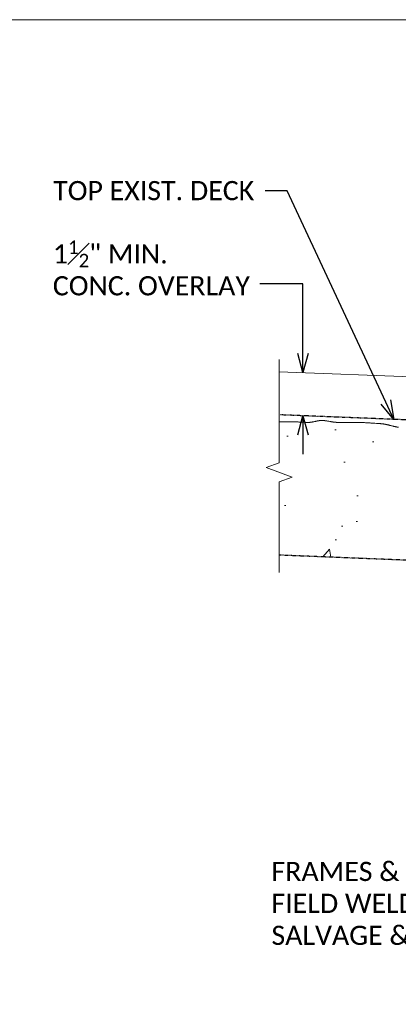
# Model space of a CAD drawing. Extents: x 6971 to 15667, y 17861 to 20487.
# Tile 7 of 15: x 12092 to 12171, y 18328 to 18533. Entities that reach past the tile are written whole.
import ezdxf
from ezdxf import colors
from ezdxf.entities.mleader import LeaderData, LeaderLine
from ezdxf.math import Vec2, Vec3

# ---------------------------------------------------------------- set-up
doc = ezdxf.new("R2010")
doc.units = 0
doc.header["$MEASUREMENT"] = 0
doc.linetypes.add('Wisdot2', pattern=[0.125, 0.0625, -0.0625])
for name, color, linetype, lineweight in [('B_ANNO_BREAK', 7, 'Continuous', 18), ('B_ANNO_DIM', 7, 'Continuous', 18), ('B_ANNO_TEXT', 7, 'Continuous', 18), ('B_DETAIL', 7, 'Continuous', 18), ('B_DETAIL_HIDDEN', 7, 'Wisdot2', 25)]:
    doc.layers.add(name, color=color, linetype=linetype, lineweight=lineweight)
doc.layers.add('B_ANNO_NOPLOT', color=47, linetype='Continuous', lineweight=18, plot=False)
doc.styles.add('Annotative', font='calibri.ttf', dxfattribs={"height": 0.0625})
doc.styles.get("Standard").update_dxf_attribs({"font": 'calibri.ttf'})
doc.dimstyles.new('Annotative', dxfattribs={"dimscale": 0, "dimtxt": 0.0625, "dimasz": 0.0625, "dimexe": 0.03125, "dimexo": 0.03125, "dimgap": 0.03125, "dimtad": 1, "dimdec": 3, "dimzin": 3, "dimdsep": 46, "dimlunit": 4, "dimtxsty": 'Standard', "dimblk": 'OPEN30', "dimcen": 0.03125, "dimaunit": 1, "dimadec": 0, "dimazin": 3, "dimtfac": 0.75, "dimtdec": 3, "dimtofl": 0, "dimtmove": 0, "dimatfit": 3, "dimldrblk": 'OPEN30', "dimfxl": 1, "dimtfill": 1, "dimfrac": 1, "dimtolj": 1, "dimtzin": 0, "dimarcsym": 0})

# ---------------------------------------------------------------- blocks, each defined once
blk = doc.blocks.new('_Open30')
at = {"color": 0, "linetype": 'ByBlock', "lineweight": -2}
for p, q in [((-1, 0.268), (0, 0)), ((0, 0), (-1, -0.268)), ((0, 0), (-1, 0))]:
    blk.add_line(p, q, dxfattribs=at)
blk = doc.blocks.new('*D36')
at = {"layer": 'B_ANNO_DIM', "color": 0, "lineweight": -2, "transparency": 16777216}
for p, q in [((12150.64, 18463.52), (12150.64, 18467.52)), ((12150.64, 18446.51), (12150.64, 18442.51))]:
    blk.add_line(p, q, dxfattribs=at)
at = {"layer": 'Defpoints', "color": 0, "transparency": 16777216}
for p in [(12150.64, 18459.52), (12150.64, 18450.51), (12150.64, 18450.51)]:
    blk.add_point(p, dxfattribs=at)
at = {"layer": 'B_ANNO_DIM', "color": 0, "lineweight": -2, "transparency": 16777216, "xscale": 4, "yscale": 4, "zscale": 4}
for p, rotation in [((12150.64, 18459.52), 270), ((12150.64, 18450.51), 90)]:
    blk.add_blockref('_Open30', p, dxfattribs=dict(at, rotation=rotation))
blk = doc.blocks.new('_None')
blk = doc.blocks.new('INS_DRAINSRA_BASE')
at = {"layer": 'B_DETAIL'}
h = blk.add_hatch(dxfattribs=at)
h.set_pattern_fill('AR-CONC', color=256, scale=4)
h.set_pattern_definition([(50, (-9774.253, -14502.843), (28.690407, -2.510085), [3, -33]), (355, (-9774.253, -14502.843), (-5.550053, 30.087685), [2.4, -26.4]), (100.45144, (-9771.862, -14503.052), (23.140354, 27.5776), [2.54961, -28.045684]), (46.1842, (-9774.253, -14494.843), (42.68965, -6.62077), [4.5, -49.5]), (96.63564, (-9770.696, -14495.395), (37.38648, 38.96474), [3.82441, -42.06855]), (351.18416, (-9774.253, -14494.843), (37.38648, 38.96474), [3.6, -39.6]), (21, (-9770.253, -14496.843), (23.876282, -16.104756), [3, -33]), (326, (-9770.253, -14496.843), (9.732613, 29.006), [2.4, -26.4]), (71.45144, (-9768.264, -14498.185), (33.608895, 12.901246), [2.549608, -28.045684]), (37.5, (-9774.253, -14502.843), (0.486394, 13.315754), [0, -26.08, 0, -26.8, 0, -26.5]), (7.5, (-9774.253, -14502.843), (10.522781, 15.776468), [0, -15.28, 0, -25.48, 0, -10.1]), (327.5, (-9783.173, -14502.843), (21.3528974, -0.902195), [0, -10, 0, -31.2, 0, -41.4]), (317.5, (-9787.173, -14502.843), (23.327447, 4.0042), [0, -13, 0, -20.72, 0, -29.4])])
h.paths.add_polyline_path([(460.7786, 576.0627), (452.9036, 576.0627), (452.9036, 579.9084), (452.601, 580.0513), (452.4496, 580.1224), (452.3738, 580.1577), (452.298, 580.1928), (452.222, 580.2277), (452.146, 580.2623), (452.0699, 580.2966), (451.9937, 580.3305), (451.9173, 580.3639), (451.8408, 580.397), (451.7642, 580.4295), (451.7258, 580.4456), (451.6874, 580.4616), (451.6489, 580.4774), (451.6104, 580.493), (451.5719, 580.5085), (451.5333, 580.5239), (451.4946, 580.5391), (451.4559, 580.5541), (451.4172, 580.569), (451.3783, 580.5836), (451.3395, 580.5981), (451.3006, 580.6125), (451.2616, 580.6266), (451.2225, 580.6405), (451.1834, 580.6542), (451.1443, 580.6677), (451.1051, 580.681), (451.0658, 580.6941), (451.0264, 580.707), (450.987, 580.7196), (450.9475, 580.732), (450.9079, 580.7442), (450.8683, 580.7561), (450.8285, 580.7678), (450.7888, 580.7792), (450.7489, 580.7904), (450.7089, 580.8013), (450.6689, 580.812), (450.6288, 580.8224), (450.5886, 580.8325), (450.5483, 580.8423), (450.5079, 580.8518), (450.4675, 580.8611), (450.427, 580.8701), (449.1301, 581.1582), (447.8333, 581.446), (445.2394, 582.0209), (443.9424, 582.3084), (443.1617, 582.4814), (442.8924, 582.5421), (442.5695, 582.6168), (442.2474, 582.6929), (441.9263, 582.7699), (441.6769, 582.8304), (441.3542, 582.9092), (440.7091, 583.0673), (440.3129, 583.1641), (440.1088, 583.2196), (439.9037, 583.28), (439.6755, 583.3518), (439.4425, 583.4289), (439.2746, 583.4861), (439.1172, 583.5402), (438.9599, 583.5945), (438.8026, 583.6486), (438.7239, 583.6755), (438.6452, 583.7021), (438.5664, 583.7285), (438.4876, 583.7546), (438.4087, 583.7804), (438.3297, 583.8057), (438.2507, 583.8306), (438.1715, 583.8551), (438.1318, 583.8671), (438.0922, 583.8789), (438.0524, 583.8906), (438.0127, 583.9022), (437.9729, 583.9136), (437.9331, 583.9248), (437.8933, 583.9359), (437.8733, 583.9413), (437.8533, 583.9466), (437.8333, 583.9516), (437.8133, 583.9565), (437.7932, 583.9612), (437.7731, 583.9657), (437.753, 583.97), (437.7328, 583.9741), (437.7126, 583.9781), (437.6924, 583.9819), (437.6721, 583.9855), (437.6518, 583.989), (437.6315, 583.9923), (437.6111, 583.9955), (437.5907, 583.9984), (437.5703, 584.0013), (437.5499, 584.0039), (437.5295, 584.0065), (437.509, 584.0088), (437.4885, 584.0111), (437.4679, 584.0131), (437.4474, 584.0151), (437.4062, 584.0186), (437.3649, 584.0215), (437.3235, 584.024), (437.282, 584.0259), (437.2405, 584.0274), (437.1989, 584.0284), (437.1572, 584.0291), (437.1154, 584.0293), (437.0736, 584.0291), (437.0317, 584.0286), (436.9897, 584.0277), (436.9477, 584.0265), (436.9057, 584.025), (436.8636, 584.0232), (436.8214, 584.0212), (436.7792, 584.0189), (436.737, 584.0164), (436.6947, 584.0138), (436.6524, 584.0109), (436.6101, 584.0079), (436.5253, 584.0015), (436.4406, 583.9947), (436.3557, 583.9878), (436.0694, 583.9644), (435.8165, 583.9487), (435.568, 583.9421), (435.3251, 583.9489), (435.0961, 583.9715), (434.8742, 584.0123), (434.6755, 584.0698), (434.4752, 584.1469), (434.2828, 584.2357), (434.1016, 584.3292), (433.9377, 584.4197), (433.6968, 584.5563), (433.6574, 584.5785), (433.5847, 584.6191), (433.5483, 584.6392), (433.5117, 584.6592), (433.4751, 584.679), (433.4384, 584.6986), (433.4015, 584.7179), (433.3646, 584.737), (433.3275, 584.7558), (433.2902, 584.7743), (433.2528, 584.7924), (433.2152, 584.8102), (433.1775, 584.8276), (433.1395, 584.8446), (433.1014, 584.8612), (433.063, 584.8773), (432.9249, 584.9351), (432.7562, 585.0075), (432.6029, 585.0734), (432.4495, 585.1392), (432.3727, 585.1718), (432.2959, 585.2042), (432.2189, 585.2363), (432.1418, 585.268), (432.0645, 585.2992), (432.0259, 585.3146), (431.9871, 585.3299), (431.9484, 585.345), (431.9095, 585.36), (431.8707, 585.3748), (431.8317, 585.3894), (431.7928, 585.4038), (431.7537, 585.4181), (431.7146, 585.4321), (431.6755, 585.4459), (431.6362, 585.4595), (431.5969, 585.4729), (431.5576, 585.486), (431.5181, 585.4989), (431.4786, 585.5116), (431.439, 585.524), (431.3993, 585.5361), (431.3595, 585.5479), (431.3197, 585.5594), (431.2798, 585.5707), (431.2397, 585.5816), (431.1996, 585.5922), (431.1594, 585.6025), (431.1191, 585.6124), (431.0786, 585.6221), (431.0381, 585.6313), (430.9975, 585.6402), (430.9568, 585.6488), (430.9159, 585.6569), (430.8749, 585.6647), (430.8339, 585.6721), (430.7927, 585.679), (430.772, 585.6823), (430.7514, 585.6855), (430.7308, 585.6884), (430.7101, 585.6912), (430.6895, 585.6939), (430.6688, 585.6964), (430.6481, 585.6987), (430.6274, 585.7009), (430.6068, 585.703), (430.5861, 585.7049), (430.5447, 585.7083), (430.5033, 585.7112), (430.4618, 585.7135), (430.4204, 585.7154), (430.3789, 585.7168), (430.3374, 585.7178), (430.2959, 585.7184), (430.2543, 585.7186), (430.2128, 585.7184), (430.1712, 585.7179), (430.1296, 585.717), (430.0881, 585.7159), (430.0465, 585.7145), (430.0049, 585.7129), (429.9633, 585.7111), (429.9216, 585.709), (429.88, 585.7068), (429.7967, 585.702), (429.7135, 585.6967), (429.3903, 585.6756), (429.1412, 585.6645), (428.8959, 585.6632), (428.7072, 585.6738), (428.4746, 585.6966), (428.2296, 585.724), (427.9812, 585.7542), (427.727, 585.7867), (427.5622, 585.8079), (427.3973, 585.8289), (427.3149, 585.8392), (427.2324, 585.8494), (427.1499, 585.8594), (427.0674, 585.8691), (426.9849, 585.8786), (426.9024, 585.8878), (426.8198, 585.8966), (426.7372, 585.905), (426.6546, 585.913), (426.5719, 585.9206), (426.4892, 585.9276), (426.4478, 585.9309), (426.4064, 585.9341), (426.3651, 585.9371), (426.3237, 585.94), (426.2823, 585.9427), (426.2408, 585.9453), (426.158, 585.9502), (426.0751, 585.9549), (425.9922, 585.9595), (425.9093, 585.9639), (425.7435, 585.9723), (425.5777, 585.9802), (425.4118, 585.9877), (425.2459, 585.9951), (424.7914, 586.0147), (424.4864, 586.0283), (424.1727, 586.0437), (423.9146, 586.0579), (423.6717, 586.0729), (423.256, 586.1017), (422.9247, 586.125), (422.5935, 586.1487), (422.2622, 586.1726), (421.931, 586.1968), (421.5997, 586.2213), (421.2685, 586.2459), (420.9374, 586.2708), (420.6062, 586.2958), (419.8514, 586.3533), (419.5338, 586.3788), (419.2037, 586.4066), (418.874, 586.4355), (418.5454, 586.4652), (418.2895, 586.4887), (417.9588, 586.5195), (417.2974, 586.5815), (416.9667, 586.6122), (416.8013, 586.6274), (416.6359, 586.6424), (416.4706, 586.6572), (416.3052, 586.6719), (416.1397, 586.6862), (415.9743, 586.7003), (415.8088, 586.7142), (415.6434, 586.7276), (415.4778, 586.7407), (415.3951, 586.7471), (415.3123, 586.7532), (415.2295, 586.7588), (415.1467, 586.7639), (415.0638, 586.7686), (414.981, 586.7728), (414.8981, 586.7766), (414.8152, 586.7801), (414.7323, 586.7831), (414.6493, 586.7858), (414.5664, 586.7881), (414.4834, 586.7901), (414.4005, 586.7918), (414.3175, 586.7931), (414.2345, 586.7941), (414.1514, 586.7949), (414.0684, 586.7953), (413.9854, 586.7955), (413.9023, 586.7955), (413.8193, 586.7952), (413.7362, 586.7947), (413.6531, 586.7939), (413.5701, 586.793), (413.487, 586.7919), (413.4039, 586.7907), (413.3208, 586.7893), (413.1546, 586.786), (412.9883, 586.7824), (412.8221, 586.7783), (412.6559, 586.7741), (412.2075, 586.7623), (411.8957, 586.7546), (411.5812, 586.7482), (411.4097, 586.7458), (411.3682, 586.7452), (411.3267, 586.7443), (411.2852, 586.7431), (411.2437, 586.7417), (411.2022, 586.7401), (411.1608, 586.7382), (411.1193, 586.7361), (411.0778, 586.7337), (411.0363, 586.7312), (410.9949, 586.7284), (410.9534, 586.7254), (410.912, 586.7222), (410.8705, 586.7189), (410.8291, 586.7153), (410.7876, 586.7116), (410.7462, 586.7076), (410.7048, 586.7036), (410.6633, 586.6993), (410.6219, 586.6949), (410.5805, 586.6903), (410.5391, 586.6856), (410.4977, 586.6807), (410.4149, 586.6706), (410.3321, 586.66), (410.2493, 586.6489), (410.1666, 586.6375), (410.0838, 586.6257), (410.0011, 586.6135), (409.9184, 586.6012), (409.8358, 586.5886), (409.6705, 586.563), (409.3261, 586.5091), (409.0826, 586.4721), (408.8386, 586.4374), (408.6011, 586.4071), (408.367, 586.3815), (408.1208, 586.3607), (407.8745, 586.3472), (407.6265, 586.3425), (407.4219, 586.347), (407.2302, 586.4042), (407.053, 586.499), (406.896, 586.612), (406.7641, 586.7201), (406.5964, 586.8643), (406.5653, 586.8909), (406.5315, 586.9194), (406.4977, 586.9476), (406.4636, 586.9754), (406.4465, 586.9892), (406.4294, 587.0027), (406.4121, 587.0162), (406.3949, 587.0295), (406.3775, 587.0426), (406.3601, 587.0555), (406.3427, 587.0683), (406.3251, 587.0808), (406.3075, 587.0932), (406.2898, 587.1053), (406.272, 587.1171), (406.2541, 587.1288), (406.2361, 587.1401), (406.2181, 587.1512), (406.1999, 587.162), (406.1816, 587.1725), (406.1632, 587.1827), (406.1447, 587.1926), (406.1261, 587.2021), (406.1074, 587.2114), (406.0886, 587.2202), (406.0696, 587.2287), (406.0505, 587.2368), (406.0313, 587.2446), (406.0119, 587.2519), (405.9924, 587.2588), (405.9727, 587.2653), (405.9529, 587.2714), (405.933, 587.277), (405.9129, 587.2822), (405.8726, 587.2922), (405.7919, 587.3122), (405.7111, 587.3319), (405.6301, 587.3513), (405.549, 587.3705), (405.4678, 587.3895), (405.3864, 587.4081), (405.3049, 587.4266), (405.2232, 587.4447), (405.1415, 587.4626), (405.0596, 587.4802), (404.9777, 587.4976), (404.8956, 587.5147), (404.8134, 587.5315), (404.7311, 587.548), (404.6487, 587.5643), (404.5662, 587.5803), (404.4836, 587.5961), (404.4009, 587.6115), (404.3182, 587.6267), (404.2353, 587.6417), (404.1524, 587.6563), (404.0694, 587.6707), (403.9863, 587.6848), (403.9032, 587.6986), (403.82, 587.7121), (403.7367, 587.7254), (403.6534, 587.7383), (403.57, 587.751), (403.4866, 587.7634), (403.4031, 587.7755), (403.3196, 587.7874), (403.236, 587.7989), (403.1524, 587.8102), (403.0688, 587.8211), (402.9851, 587.8318), (402.9014, 587.8422), (402.8177, 587.8523), (402.7339, 587.8621), (402.6502, 587.8716), (402.5664, 587.8808), (402.4826, 587.8897), (402.3988, 587.8983), (402.315, 587.9066), (402.2312, 587.9146), (402.1474, 587.9223), (402.0636, 587.9298), (401.9798, 587.9369), (401.896, 587.9437), (401.8123, 587.9502), (401.7285, 587.9564), (401.6448, 587.9622), (401.5611, 587.9678), (401.4774, 587.9731), (401.3938, 587.978), (401.3102, 587.9827), (401.2267, 587.987), (401.1432, 587.991), (401.0597, 587.9947), (400.9763, 587.9981), (400.8929, 588.0012), (400.8096, 588.004), (400.7264, 588.0064), (400.6432, 588.0085), (400.5601, 588.0103), (400.477, 588.0118), (400.3941, 588.0129), (400.3112, 588.0138), (400.2284, 588.0143), (400.1456, 588.0144), (400.063, 588.0143), (399.9805, 588.0138), (399.898, 588.013), (399.8156, 588.0118), (399.7334, 588.0104), (399.6512, 588.0086), (399.5692, 588.0064), (399.4873, 588.004), (399.4054, 588.0011), (399.3237, 587.998), (399.2422, 587.9945), (399.1607, 587.9907), (399.0794, 587.9865), (398.9982, 587.982), (398.9171, 587.9772), (398.8362, 587.972), (398.7554, 587.9665), (398.6748, 587.9606), (398.5943, 587.9544), (398.5541, 587.9511), (398.534, 587.9494), (398.5139, 587.9474), (398.4939, 587.9454), (398.4738, 587.9432), (398.4537, 587.9408), (398.4337, 587.9383), (398.3935, 587.9329), (398.3534, 587.927), (398.3134, 587.9205), (398.2733, 587.9135), (398.2332, 587.906), (398.1932, 587.898), (398.1531, 587.8895), (398.1131, 587.8805), (398.0731, 587.8711), (398.0331, 587.8613), (397.9931, 587.851), (397.9532, 587.8404), (397.9132, 587.8293), (397.8732, 587.8179), (397.8333, 587.806), (397.7934, 587.7939), (397.7534, 587.7813), (397.7135, 587.7685), (397.6736, 587.7554), (397.6337, 587.7419), (397.5938, 587.7282), (397.5539, 587.7141), (397.514, 587.6999), (397.4741, 587.6854), (397.4343, 587.6706), (397.3944, 587.6556), (397.3545, 587.6405), (397.3147, 587.6251), (397.2748, 587.6096), (397.235, 587.5939), (397.1553, 587.5621), (397.0756, 587.5298), (396.9959, 587.4971), (396.9162, 587.4641), (396.5867, 587.3272), (396.3345, 587.2253), (396.0923, 587.1337), (395.8542, 587.0525), (395.615, 586.9828), (395.3749, 586.9277), (395.1387, 586.8909), (394.913, 586.8742), (394.7243, 586.877), (394.5122, 586.8939), (394.3099, 586.917), (394.1077, 586.9461), (393.9056, 586.9807), (393.6967, 587.0212), (393.4626, 587.0716), (393.2215, 587.1278), (392.9756, 587.1883), (392.7269, 587.2515), (392.5643, 587.2931), (392.4015, 587.3346), (392.3201, 587.3552), (392.2386, 587.3756), (392.157, 587.3958), (392.0754, 587.4158), (391.9938, 587.4354), (391.9121, 587.4547), (391.8304, 587.4736), (391.7486, 587.4921), (391.6668, 587.51), (391.6259, 587.5188), (391.5849, 587.5274), (391.544, 587.5359), (391.503, 587.5443), (391.462, 587.5524), (391.421, 587.5605), (391.38, 587.5683), (391.3389, 587.576), (391.2979, 587.5835), (391.2568, 587.5908), (391.2157, 587.5979), (391.1746, 587.6048), (391.1335, 587.6115), (391.0923, 587.618), (391.0512, 587.6242), (391.01, 587.6303), (390.9688, 587.6361), (390.9276, 587.6417), (390.8864, 587.647), (390.8452, 587.6521), (390.8039, 587.657), (390.7626, 587.6615), (390.7213, 587.6659), (390.68, 587.6699), (390.6387, 587.6737), (390.5973, 587.6772), (390.5559, 587.6804), (390.5146, 587.6834), (390.2662, 587.7009), (389.9349, 587.7243), (389.6036, 587.7473), (389.2723, 587.77), (389.1065, 587.7811), (388.9408, 587.7921), (388.7751, 587.8029), (388.6093, 587.8136), (388.4436, 587.824), (388.2778, 587.8343), (388.112, 587.8443), (387.9462, 587.854), (387.7803, 587.8635), (387.6145, 587.8726), (387.4486, 587.8815), (387.2828, 587.8901), (387.1169, 587.8983), (386.951, 587.9062), (386.7851, 587.9137), (386.6192, 587.9208), (386.4533, 587.9275), (386.2873, 587.9338), (386.1214, 587.9396), (385.9554, 587.945), (385.7895, 587.9499), (385.7065, 587.9522), (385.6235, 587.9542), (385.5405, 587.9561), (385.4575, 587.9577), (385.3744, 587.9591), (385.2914, 587.9603), (385.2083, 587.9612), (385.1252, 587.962), (385.0421, 587.9627), (384.959, 587.9631), (384.8759, 587.9634), (384.7928, 587.9636), (384.6266, 587.9634), (384.4603, 587.9628), (384.2941, 587.9618), (384.1278, 587.9604), (383.9615, 587.9588), (383.629, 587.9549), (383.1941, 587.9496), (382.8702, 587.9462), (382.5419, 587.9439), (382.2247, 587.9432), (381.9657, 587.9442), (381.7176, 587.9467), (381.3671, 587.9527), (381.144, 587.9657), (380.9381, 587.9845), (380.7326, 588.0088), (380.54, 588.0359), (380.3262, 588.0693), (380.0861, 588.1102), (379.8224, 588.157), (379.6577, 588.1861), (379.5754, 588.2004), (379.4931, 588.2145), (379.4108, 588.2283), (379.3285, 588.2418), (379.2462, 588.2547), (379.1639, 588.2672), (379.1228, 588.2733), (379.0817, 588.2791), (379.0405, 588.2848), (378.9994, 588.2904), (378.9582, 588.2958), (378.9171, 588.3009), (378.876, 588.3059), (378.8348, 588.3107), (378.7937, 588.3153), (378.7525, 588.3196), (378.7114, 588.3237), (378.6702, 588.3276), (378.6291, 588.3312), (378.5879, 588.3346), (378.5468, 588.3377), (378.5056, 588.3405), (378.4645, 588.3431), (378.4233, 588.3453), (378.3822, 588.3473), (378.341, 588.349), (378.2998, 588.3503), (378.2587, 588.3513), (378.2175, 588.352), (378.1764, 588.3521), (378.1352, 588.3518), (378.0941, 588.351), (378.0529, 588.3497), (378.0118, 588.348), (377.9707, 588.3458), (377.9295, 588.3432), (377.8884, 588.3401), (377.8473, 588.3367), (377.8062, 588.3329), (377.7651, 588.3287), (377.724, 588.3242), (377.683, 588.3193), (377.6419, 588.3141), (377.6008, 588.3085), (377.5597, 588.3027), (377.5187, 588.2966), (377.4776, 588.2902), (377.4365, 588.2836), (377.3955, 588.2767), (377.3544, 588.2696), (377.3133, 588.2623), (377.2723, 588.2548), (377.2312, 588.2472), (377.1902, 588.2393), (377.1081, 588.2232), (377.0259, 588.2066), (376.9438, 588.1896), (376.8617, 588.1723), (376.5287, 588.1018), (376.2624, 588.0489), (376.0124, 588.0062), (375.7669, 587.9738), (375.5203, 587.9539), (375.3412, 587.9509), (375.135, 587.9544), (374.8866, 587.9609), (374.6389, 587.9694), (374.4217, 587.9782), (374.1496, 587.9903), (373.8881, 588.003), (373.7222, 588.0113), (373.3901, 588.0281), (373.2241, 588.0363), (373.058, 588.0443), (372.8919, 588.0519), (372.7258, 588.0591), (372.6428, 588.0625), (372.5597, 588.0657), (372.4767, 588.0688), (372.3936, 588.0716), (372.3106, 588.0743), (372.2275, 588.0768), (372.1445, 588.079), (372.0614, 588.081), (371.9784, 588.0827), (371.8954, 588.0842), (371.8123, 588.0854), (371.7293, 588.0863), (371.3972, 588.0887), (369.2696, 588.1033), (369.2696, 579.5486), (366.5221, 578.5486), (372.017, 576.5486), (369.2696, 575.5486), (369.2696, 560.2497), (460.7786, 556.5785)])
at = {"layer": 'B_ANNO_BREAK', "flags": 128}
blk.add_lwpolyline([(369.2696, 556.6087), (369.2696, 575.5486), (372.017, 576.5486), (366.5221, 578.5486), (369.2696, 579.5486), (369.2696, 601.0913)], dxfattribs=at)
at = {"layer": 'B_ANNO_NOPLOT', "flags": 128}
blk.add_lwpolyline([(0, 0), (0, 672), (863.8071, 672), (863.8071, 636.9471), (1008, 636.9471), (1008, 107.9989), (844.1887, 107.9989), (844.1887, 0)], close=True, dxfattribs=at)
at = {"layer": 'B_DETAIL'}
blk.add_line((426.8706, 596.2537), (369.2696, 598.5357), dxfattribs=at)
blk.add_lwpolyline([(394.1865, 586.9348), (394.146, 586.9408), (394.1055, 586.9471), (394.065, 586.9536), (394.0245, 586.9603), (393.984, 586.9673), (393.9435, 586.9744), (393.903, 586.9817), (393.8625, 586.9892), (393.822, 586.9969), (393.7815, 587.0048), (393.741, 587.0128), (393.7005, 587.021), (393.66, 587.0293), (393.6195, 587.0378), (393.5384, 587.0553), (393.4574, 587.0732), (393.3763, 587.0917), (393.2952, 587.1106), (393.2141, 587.1299), (393.133, 587.1496), (393.0518, 587.1696), (392.9706, 587.1898), (392.8894, 587.2102), (392.7269, 587.2515), (392.5643, 587.2931), (392.4015, 587.3346), (392.3201, 587.3552), (392.2386, 587.3756), (392.157, 587.3958), (392.0754, 587.4158), (391.9938, 587.4354), (391.9121, 587.4547), (391.8304, 587.4736), (391.7486, 587.4921), (391.6668, 587.51), (391.6259, 587.5188), (391.5849, 587.5274), (391.544, 587.5359), (391.503, 587.5443), (391.462, 587.5524), (391.421, 587.5605), (391.38, 587.5683), (391.3389, 587.576), (391.2979, 587.5835), (391.2568, 587.5908), (391.2157, 587.5979), (391.1746, 587.6048), (391.1335, 587.6115), (391.0923, 587.618), (391.0512, 587.6242), (391.01, 587.6303), (390.9688, 587.6361), (390.9276, 587.6417), (390.8864, 587.647), (390.8452, 587.6521), (390.8039, 587.657), (390.7626, 587.6615), (390.7213, 587.6659), (390.68, 587.6699), (390.6387, 587.6737), (390.5973, 587.6772), (390.5559, 587.6804), (390.5146, 587.6834), (390.4318, 587.6892), (390.2662, 587.7009), (389.9349, 587.7243), (389.6036, 587.7473), (389.2723, 587.77), (389.1065, 587.7811), (388.9408, 587.7921), (388.7751, 587.8029), (388.6093, 587.8136), (388.4436, 587.824), (388.2778, 587.8343), (388.112, 587.8443), (387.9462, 587.854), (387.7803, 587.8635), (387.6145, 587.8726), (387.4486, 587.8815), (387.2828, 587.8901), (387.1169, 587.8983), (386.951, 587.9062), (386.7851, 587.9137), (386.6192, 587.9208), (386.4533, 587.9275), (386.2873, 587.9338), (386.1214, 587.9396), (385.9554, 587.945), (385.7895, 587.9499), (385.7065, 587.9522), (385.6235, 587.9542), (385.5405, 587.9561), (385.4575, 587.9577), (385.3744, 587.9591), (385.2914, 587.9603), (385.2083, 587.9612), (385.1252, 587.962), (385.0421, 587.9627), (384.959, 587.9631), (384.8759, 587.9634), (384.7928, 587.9636), (384.6266, 587.9634), (384.4603, 587.9628), (384.2941, 587.9618), (384.1278, 587.9604), (383.9615, 587.9588), (383.629, 587.9549), (383.2965, 587.9509), (383.1304, 587.949), (382.9642, 587.9472), (382.7981, 587.9457), (382.6321, 587.9445), (382.4661, 587.9437), (382.3002, 587.9434), (382.2173, 587.9434), (382.1344, 587.9435), (382.0515, 587.9439), (381.9687, 587.9443), (381.8858, 587.945), (381.803, 587.9458), (381.7202, 587.9468), (381.6374, 587.9481), (381.5547, 587.9495), (381.472, 587.9511), (381.4306, 587.952), (381.3893, 587.9532), (381.348, 587.9547), (381.3066, 587.9565), (381.2653, 587.9587), (381.224, 587.9611), (381.1827, 587.9638), (381.1414, 587.9667), (381.1001, 587.97), (381.0588, 587.9735), (381.0175, 587.9772), (380.9763, 587.9812), (380.935, 587.9855), (380.8937, 587.9899), (380.8525, 587.9946), (380.8112, 587.9995), (380.7699, 588.0046), (380.7287, 588.0099), (380.6875, 588.0153), (380.6462, 588.021), (380.605, 588.0268), (380.5638, 588.0327), (380.4813, 588.0451), (380.3989, 588.0579), (380.3165, 588.0713), (380.2341, 588.085), (380.1517, 588.099), (380.0694, 588.1133), (379.987, 588.1278), (379.8224, 588.157), (379.6577, 588.1861), (379.5754, 588.2004), (379.4931, 588.2145), (379.4108, 588.2283), (379.3285, 588.2418), (379.2462, 588.2547), (379.1639, 588.2672), (379.1228, 588.2733), (379.0817, 588.2791), (379.0405, 588.2848), (378.9994, 588.2904), (378.9582, 588.2958), (378.9171, 588.3009), (378.876, 588.3059), (378.8348, 588.3107), (378.7937, 588.3153), (378.7525, 588.3196), (378.7114, 588.3237), (378.6702, 588.3276), (378.6291, 588.3312), (378.5879, 588.3346), (378.5468, 588.3377), (378.5056, 588.3405), (378.4645, 588.3431), (378.4233, 588.3453), (378.3822, 588.3473), (378.341, 588.349), (378.2998, 588.3503), (378.2587, 588.3513), (378.2175, 588.352), (378.1764, 588.3521), (378.1352, 588.3518), (378.0941, 588.351), (378.0529, 588.3497), (378.0118, 588.348), (377.9707, 588.3458), (377.9295, 588.3432), (377.8884, 588.3401), (377.8473, 588.3367), (377.8062, 588.3329), (377.7651, 588.3287), (377.724, 588.3242), (377.683, 588.3193), (377.6419, 588.3141), (377.6008, 588.3085), (377.5597, 588.3027), (377.5187, 588.2966), (377.4776, 588.2902), (377.4365, 588.2836), (377.3955, 588.2767), (377.3544, 588.2696), (377.3133, 588.2623), (377.2723, 588.2548), (377.2312, 588.2472), (377.1902, 588.2393), (377.1081, 588.2232), (377.0259, 588.2066), (376.9438, 588.1896), (376.8617, 588.1723), (376.6974, 588.1376), (376.6153, 588.1202), (376.5331, 588.1031), (376.4509, 588.0864), (376.3687, 588.0701), (376.3276, 588.0621), (376.2865, 588.0543), (376.2453, 588.0467), (376.2042, 588.0392), (376.1631, 588.032), (376.1219, 588.0249), (376.0808, 588.0181), (376.0396, 588.0116), (375.9984, 588.0053), (375.9572, 587.9992), (375.9161, 587.9935), (375.8749, 587.988), (375.8337, 587.9829), (375.7924, 587.9781), (375.7512, 587.9737), (375.71, 587.9696), (375.6687, 587.9658), (375.6275, 587.9625), (375.5862, 587.9596), (375.5449, 587.9571), (375.5036, 587.955), (375.4623, 587.9534), (375.421, 587.9522), (375.3796, 587.9515), (375.3383, 587.9513), (375.2969, 587.9516), (375.2142, 587.9531), (375.1314, 587.9547), (375.0486, 587.9567), (374.9658, 587.9589), (374.883, 587.9613), (374.8002, 587.9639), (374.7173, 587.9667), (374.6345, 587.9697), (374.5516, 587.9729), (374.4687, 587.9763), (374.3858, 587.9798), (374.22, 587.9871), (374.0541, 587.9949), (373.8881, 588.003), (373.7222, 588.0113), (373.3901, 588.0281), (373.2241, 588.0363), (373.058, 588.0443), (372.8919, 588.0519), (372.7258, 588.0591), (372.6428, 588.0625), (372.5597, 588.0657), (372.4767, 588.0688), (372.3936, 588.0716), (372.3106, 588.0743), (372.2275, 588.0768), (372.1445, 588.079), (372.0614, 588.081), (371.9784, 588.0827), (371.8954, 588.0842), (371.8123, 588.0854), (371.7293, 588.0863), (371.3972, 588.0887), (371.0651, 588.091), (370.899, 588.092), (370.733, 588.0928), (370.5669, 588.0934), (370.4008, 588.0937), (370.2348, 588.0937), (370.0687, 588.0933), (369.9027, 588.0925), (369.7366, 588.0911), (369.6536, 588.0903), (369.5706, 588.0892), (369.4876, 588.0881), (369.2696, 588.0846)], dxfattribs=at)
at = {"layer": 'B_DETAIL_HIDDEN'}
for p, q in [((425.7224, 587.2928), (369.2696, 589.5307)), ((460.7786, 556.5785), (369.2696, 560.2497))]:
    blk.add_line(p, q, dxfattribs=at)
at = {"layer": 'B_ANNO_TEXT', "insert": (367.6647, 496.2424), "char_height": 4, "width": 258.646233, "attachment_point": 1, "style": 'Annotative'}
blk.add_mtext("FRAMES & INSERTS TO BE INCLUDED IN PRICE BID FOR 'ADJUSTING FLOOR DRAINS'.\\PFIELD WELD NEW INSERT TO EXIST. FRAME & NEW FRAME TO NEW INSERT.\\PSALVAGE & REUSE OLD GRATE, TACK WELD TO  NEW FRAME.", dxfattribs=at)
at = {"layer": 'B_ANNO_TEXT', "style": 'Annotative'}
blk.add_attdef('XX', (409.5208, 149.569), '', height=4, dxfattribs=at)
at = {"layer": 'B_ANNO_DIM'}
dim = blk.add_linear_dim(base=(374.2236, 589.3343), p1=(374.2236, 598.3395), p2=(374.2236, 589.3343), angle=90, text=' ', dimstyle='Annotative', dxfattribs=at)
dim.commit()
dim.dimension.update_dxf_attribs({"geometry": '*D36', "text_midpoint": (374.2236, 593.8369), "insert": (-11776.4152, -17861.176)})
ml = blk.add_multileader_mtext('Standard', dxfattribs=at)
ml.set_content('TOP EXIST. DECK', color=256)
ml.set_leader_properties()
ml.set_arrow_properties(name='OPEN30')
ml.build(insert=Vec2(0, 0))
ml.multileader.update_dxf_attribs({"text_right_attachment_type": 3, "dogleg_length": 0.0625, "scale": 64})
ctx = ml.context
ctx.base_point, ctx.scale, ctx.plane_origin = Vec3(320.0855, 636.2963), 64, Vec3(383.0806, 616.445)
ctx.right_attachment = 3
notes = []
notes.append((ctx, [(0, (1, 1, 0), (370.3193, 636.2563), (-1, 0), 4, [(0, [(393.2448, 588.5803), (370.9213, 636.2563), (370.5772, 636.2563)], 0, [])])]))
ctx.mtext.insert, ctx.mtext.flow_direction = Vec3(322.0855, 638.3256), 5
ml = blk.add_multileader_mtext('Standard', dxfattribs=at)
ml.set_content('\\A1;1{\\H0.7x;\\S1#2;}" MIN.\\PCONC. OVERLAY', color=256, style='Annotative')
ml.set_leader_properties()
ml.set_arrow_properties(name='NONE')
ml.build(insert=Vec2(0, 0))
ml.multileader.update_dxf_attribs({"text_right_attachment_type": 3, "dogleg_length": 0.0625, "scale": 64})
ctx = ml.context
ctx.base_point, ctx.scale, ctx.plane_origin = Vec3(320.0187, 623.9017), 64, Vec3(374.2236, 598.3395)
ctx.right_attachment = 3
notes.append((ctx, [(0, (1, 1, 0), (369.2095, 616.8939), (-1, 0), 4, [(0, [(374.2236, 598.3395), (374.2236, 616.8939)], 0, [])])]))
ctx.mtext.insert, ctx.mtext.flow_direction = Vec3(322.0187, 625.9309), 5
for ctx, leaders in notes:
    for number, flags, end, landing, length, lines in leaders:
        leader = LeaderData()
        leader.index, (leader.has_last_leader_line, leader.has_dogleg_vector, leader.attachment_direction) = number, flags
        leader.last_leader_point, leader.dogleg_vector, leader.dogleg_length = Vec3(end), Vec3(landing), length
        for number, points, colour, breaks in lines:
            line = LeaderLine()
            line.index, line.vertices, line.color, line.breaks = number, Vec3.list(points), colors.encode_raw_color(colour), breaks
            leader.lines.append(line)
        ctx.leaders.append(leader)

msp = doc.modelspace()

# ---------------------------------------------------------------- block references
msp.add_blockref('INS_DRAINSRA_BASE', (11776.42, 17861.18))

doc.saveas('drawing.dxf')
